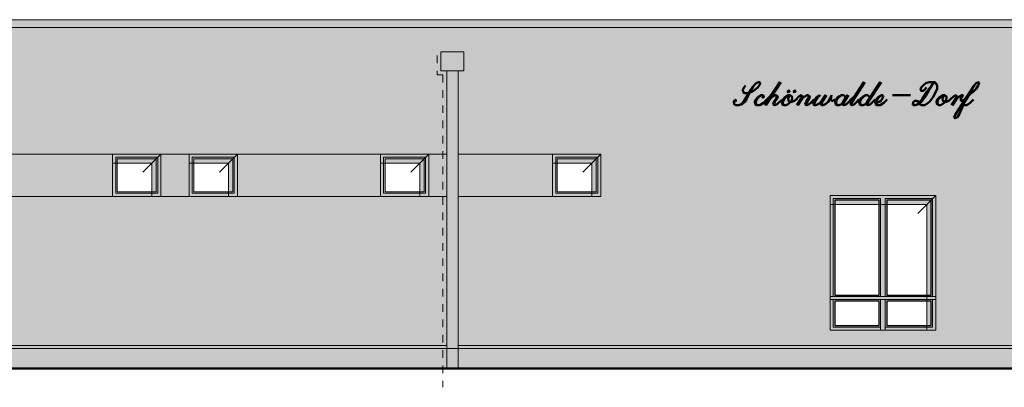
# Model space of a CAD drawing. Header units: metres. Extents: x 1169 to 1496, y -112 to 50.
# Tile 189 of 256: x 1467.2 to 1480.07, y -98.15 to -93.34. Entities that reach past the tile are written whole.
import ezdxf

# ---------------------------------------------------------------- set-up
doc = ezdxf.new("R2010")
doc.units = ezdxf.units.M
doc.header["$XCLIPFRAME"] = 2
doc.linetypes.add('AUSGEZOGEN', pattern=[0])
doc.linetypes.add('PUNKT2_S9', pattern=[0.0015, 0, -0.0015])
for name, color, linetype, lineweight in [('XR$5$Ansicht', 1, 'AUSGEZOGEN', 50), ('XR$5$Design', 4, 'AUSGEZOGEN', 13), ('XR$5$Filling', 4, 'AUSGEZOGEN', 13), ('XR$5$Muster', 4, 'AUSGEZOGEN', 13), ('XR$5$STANDARD_1', 7, 'AUSGEZOGEN', 25), ('XR$5$Wegeflächen', 4, 'AUSGEZOGEN', 13)]:
    doc.layers.add(name, color=color, linetype=linetype, lineweight=lineweight)
doc.styles.add('SCRIPTC', font='scriptc_.ttf')
picture_1 = doc.add_image_def('image1.tif', size_in_pixel=(512, 512))

msp = doc.modelspace()

# ---------------------------------------------------------------- hatches: boundary and pattern name
at = {"layer": 'XR$5$Muster', "linetype": 'AUSGEZOGEN', "lineweight": 13, "transparency": 33554687}
for color, points in [(9, [(1486.4398, -93.3445), (1444.0298, -93.3446), (1444.0298, -93.4446), (1486.4398, -93.4446)]), (252, [(1472.7054, -94.0146), (1473.0054, -94.0146), (1473.0054, -93.7646), (1472.7054, -93.7646)]), (252, [(1472.7054, -94.0146), (1473.0054, -94.0146), (1473.0054, -93.7646), (1472.7054, -93.7646)]), (250, [(1468.4154, -95.2212), (1468.928, -95.2212), (1468.928, -95.6538), (1469.0454, -95.6538), (1469.0454, -95.1038), (1468.4154, -95.1038)]), (250, [(1469.4154, -95.2212), (1469.928, -95.2212), (1469.928, -95.6538), (1470.0454, -95.6538), (1470.0454, -95.1038), (1469.4154, -95.1038)]), (250, [(1471.9154, -95.2212), (1472.428, -95.2212), (1472.428, -95.6538), (1472.5454, -95.6538), (1472.5454, -95.1038), (1471.9154, -95.1038)]), (250, [(1474.1654, -95.2212), (1474.678, -95.2212), (1474.678, -95.6538), (1474.7954, -95.6538), (1474.7954, -95.1038), (1474.1654, -95.1038)]), (250, [(1479.053, -97.4038), (1479.1704, -97.4038), (1479.1704, -95.6438), (1477.7904, -95.6438), (1477.7904, -95.7612), (1479.053, -95.7612)]), (250, [(1472.7287, -97.6438), (1472.7287, -97.6038), (1460.3769, -97.6038), (1460.3769, -97.6438)]), (250, [(1472.9304, -97.6038), (1472.9304, -97.6438), (1485.5023, -97.6438), (1485.5023, -97.6038)])]:
    msp.add_hatch(color=color, dxfattribs=at).paths.add_polyline_path(points)
at = {"layer": 'XR$5$Muster', "linetype": 'AUSGEZOGEN', "lineweight": 13, "true_color": 0x383e42, "transparency": 33554687}
msp.add_hatch(color=250, dxfattribs=at).paths.add_polyline_path([(1486.4398, -93.3445), (1444.0298, -93.3446), (1444.0298, -93.4446), (1486.4398, -93.4446)])
at = {"layer": 'XR$5$Muster', "linetype": 'AUSGEZOGEN', "lineweight": 25, "true_color": 0xe1d7c9, "transparency": 33554687}
h = msp.add_hatch(color=254, dxfattribs=at)
h.paths.add_polyline_path([(1460.1519, -93.7646), (1460.4519, -93.7646), (1460.4519, -94.0146), (1460.3769, -94.0146), (1460.3769, -95.1038), (1472.7804, -95.1038), (1472.7804, -94.0146), (1472.7054, -94.0146), (1472.7054, -93.7646), (1473.0054, -93.7646), (1473.0054, -94.0146), (1472.9304, -94.0146), (1472.9304, -95.1038), (1474.7954, -95.1038), (1474.7954, -95.6538), (1472.9304, -95.6538), (1472.9304, -97.6038), (1485.554, -97.6038), (1485.554, -94.0145), (1485.479, -94.0145), (1485.479, -93.7645), (1485.779, -93.7645), (1485.779, -94.0145), (1485.704, -94.0145), (1485.704, -97.6038), (1486.4054, -97.6038), (1486.4054, -93.4446), (1444.0554, -93.4446), (1444.0554, -97.6038), (1444.7569, -97.6038), (1444.7569, -94.0146), (1444.6819, -94.0146), (1444.6819, -93.7646), (1444.9819, -93.7646), (1444.9819, -94.0146), (1444.9069, -94.0146), (1444.9069, -97.6038), (1445.7904, -97.6038), (1445.7904, -95.1038), (1447.6704, -95.1038), (1447.6704, -97.6038), (1457.2904, -97.6038), (1457.2904, -95.6538), (1452.4154, -95.6538), (1452.4154, -95.1038), (1460.2269, -95.1038), (1460.2269, -94.0146), (1460.1519, -94.0146)])
h.paths.add_polyline_path([(1460.2269, -95.6538), (1458.2954, -95.6538), (1458.2954, -97.6038), (1460.2269, -97.6038)])
h.paths.add_polyline_path([(1472.7804, -97.6038), (1472.7804, -95.6538), (1460.3769, -95.6538), (1460.3769, -97.6038)])
h.paths.add_polyline_path([(1482.7904, -97.4038), (1482.7904, -95.6438), (1484.1704, -95.6438), (1484.1704, -97.4038)], flags=16)
h.paths.add_polyline_path([(1477.7904, -97.4038), (1477.7904, -95.6438), (1479.1704, -95.6438), (1479.1704, -97.4038)], flags=16)
at = {"layer": 'XR$5$Muster', "linetype": 'AUSGEZOGEN', "lineweight": 13, "transparency": 33554687}
msp.add_hatch(color=250, dxfattribs=at).paths.add_polyline_path([(1472.6537, -93.8162), (1472.7054, -93.7646), (1472.7054, -94.0146), (1472.7804, -94.0146), (1472.7804, -97.9038), (1472.7287, -97.9038), (1472.7287, -94.0662), (1472.6537, -94.0662)], flags=16)
h = msp.add_hatch(color=7, dxfattribs=at)
h.set_gradient(color1=(199, 199, 199), color2=(48, 48, 48), one_color=1, name='INVCYLINDER')
h.paths.add_polyline_path([(1472.7804, -97.9038), (1472.9304, -97.9038), (1472.9304, -94.0146), (1472.7804, -94.0146)], flags=0)
h = msp.add_hatch(color=7, dxfattribs=at)
h.set_gradient(color1=(199, 199, 199), color2=(48, 48, 48), one_color=1, name='INVCYLINDER')
h.paths.add_polyline_path([(1472.7804, -97.9038), (1472.9304, -97.9038), (1472.9304, -94.0146), (1472.7804, -94.0146)], flags=0)
at = {"layer": 'XR$5$Muster', "linetype": 'AUSGEZOGEN', "lineweight": 13, "true_color": 0x3d3635, "transparency": 33554687}
for points in [[(1468.4154, -95.6538), (1468.4154, -95.1038), (1465.9204, -95.1038), (1465.9204, -95.6538)], [(1469.0454, -95.6538), (1469.4154, -95.6538), (1469.4154, -95.1038), (1469.0454, -95.1038)], [(1471.9154, -95.6538), (1471.9154, -95.1038), (1470.0454, -95.1038), (1470.0454, -95.6538)], [(1472.7804, -95.6538), (1472.7804, -95.1038), (1472.5454, -95.1038), (1472.5454, -95.6538)], [(1474.1654, -95.1038), (1472.9304, -95.1038), (1472.9304, -95.6538), (1474.1654, -95.6538)]]:
    msp.add_hatch(color=250, dxfattribs=at).paths.add_polyline_path(points)
at = {"layer": 'XR$5$Muster', "linetype": 'AUSGEZOGEN', "lineweight": 25, "true_color": 0x3d3635, "transparency": 33554687}
h = msp.add_hatch(color=250, dxfattribs=at)
h.paths.add_polyline_path([(1468.4154, -95.6538), (1469.0454, -95.6538), (1469.0454, -95.1038), (1468.4154, -95.1038)])
h.paths.add_polyline_path([(1468.9854, -95.5938), (1468.4754, -95.5938), (1468.4754, -95.1638), (1468.9854, -95.1638)], flags=16)
h = msp.add_hatch(color=250, dxfattribs=at)
h.paths.add_polyline_path([(1469.4154, -95.6538), (1470.0454, -95.6538), (1470.0454, -95.1038), (1469.4154, -95.1038)])
h.paths.add_polyline_path([(1469.9854, -95.5938), (1469.4754, -95.5938), (1469.4754, -95.1638), (1469.9854, -95.1638)], flags=16)
h = msp.add_hatch(color=250, dxfattribs=at)
h.paths.add_polyline_path([(1471.9154, -95.6538), (1472.5454, -95.6538), (1472.5454, -95.1038), (1471.9154, -95.1038)])
h.paths.add_polyline_path([(1472.4854, -95.5938), (1471.9754, -95.5938), (1471.9754, -95.1638), (1472.4854, -95.1638)], flags=16)
h = msp.add_hatch(color=250, dxfattribs=at)
h.paths.add_polyline_path([(1474.1654, -95.6538), (1474.7954, -95.6538), (1474.7954, -95.1038), (1474.1654, -95.1038)])
h.paths.add_polyline_path([(1474.7354, -95.5938), (1474.2254, -95.5938), (1474.2254, -95.1638), (1474.7354, -95.1638)], flags=16)
h = msp.add_hatch(color=250, dxfattribs=at)
h.paths.add_polyline_path([(1479.1704, -97.4038), (1479.1704, -95.6438), (1477.7904, -95.6438), (1477.7904, -97.4038)])
h.paths.add_polyline_path([(1477.8504, -96.9438), (1477.8504, -95.7038), (1478.4304, -95.7038), (1478.4304, -96.9438)], flags=16)
h.paths.add_polyline_path([(1478.4304, -97.0238), (1478.4304, -97.3438), (1477.8504, -97.3438), (1477.8504, -97.0238)], flags=16)
h.paths.add_polyline_path([(1478.5304, -95.7038), (1479.1104, -95.7038), (1479.1104, -96.9438), (1478.5304, -96.9438)], flags=16)
h.paths.add_polyline_path([(1479.1104, -97.3438), (1478.5304, -97.3438), (1478.5304, -97.0238), (1479.1104, -97.0238)], flags=16)
for points in [[(1472.7804, -97.9038), (1472.7804, -97.6038), (1460.3769, -97.6038), (1460.3769, -97.9038)], [(1472.9304, -97.9038), (1485.554, -97.9038), (1485.554, -97.6038), (1472.9304, -97.6038)]]:
    msp.add_hatch(color=250, dxfattribs=at).paths.add_polyline_path(points)

# ---------------------------------------------------------------- linework, layer by layer
at = {"layer": 'XR$5$Ansicht', "color": 4, "linetype": 'AUSGEZOGEN', "lineweight": 13, "transparency": 33554687}
for p, q in [((1444.0298, -93.3446), (1486.4398, -93.3445)), ((1486.4398, -93.4446), (1444.0298, -93.4446)), ((1472.7804, -97.9038), (1472.7804, -94.0146)), ((1472.9304, -97.9038), (1472.9304, -94.0146)), ((1468.4154, -95.1038), (1468.4154, -95.6538)), ((1469.0454, -95.1038), (1468.4154, -95.1038)), ((1468.4554, -95.1438), (1468.4554, -95.6138)), ((1469.0054, -95.1438), (1468.4554, -95.1438)), ((1468.4754, -95.1638), (1468.4754, -95.5938)), ((1468.9854, -95.1638), (1468.4754, -95.1638)), ((1468.9854, -95.5938), (1468.9854, -95.1638)), ((1469.0054, -95.6138), (1469.0054, -95.1438)), ((1469.0454, -95.6538), (1469.0454, -95.1038)), ((1469.4154, -95.1038), (1469.4154, -95.6538)), ((1470.0454, -95.1038), (1469.4154, -95.1038)), ((1469.4554, -95.1438), (1469.4554, -95.6138)), ((1470.0054, -95.1438), (1469.4554, -95.1438)), ((1469.4754, -95.1638), (1469.4754, -95.5938)), ((1469.9854, -95.1638), (1469.4754, -95.1638)), ((1469.9854, -95.5938), (1469.9854, -95.1638)), ((1470.0054, -95.6138), (1470.0054, -95.1438)), ((1470.0454, -95.6538), (1470.0454, -95.1038)), ((1471.9154, -95.1038), (1471.9154, -95.6538)), ((1472.5454, -95.1038), (1471.9154, -95.1038)), ((1471.9554, -95.1438), (1471.9554, -95.6138)), ((1472.5054, -95.1438), (1471.9554, -95.1438)), ((1471.9754, -95.1638), (1471.9754, -95.5938)), ((1472.4854, -95.1638), (1471.9754, -95.1638)), ((1472.4854, -95.5938), (1472.4854, -95.1638)), ((1472.5054, -95.6138), (1472.5054, -95.1438)), ((1472.5454, -95.6538), (1472.5454, -95.1038)), ((1474.1654, -95.1038), (1474.1654, -95.6538)), ((1474.7954, -95.1038), (1474.1654, -95.1038)), ((1474.2054, -95.1438), (1474.2054, -95.6138)), ((1474.7554, -95.1438), (1474.2054, -95.1438)), ((1474.2254, -95.1638), (1474.2254, -95.5938)), ((1474.7354, -95.1638), (1474.2254, -95.1638)), ((1474.7354, -95.5938), (1474.7354, -95.1638)), ((1474.7554, -95.6138), (1474.7554, -95.1438)), ((1474.7954, -95.6538), (1474.7954, -95.1038)), ((1468.9854, -95.5938), (1468.4754, -95.5938)), ((1469.9854, -95.5938), (1469.4754, -95.5938)), ((1472.4854, -95.5938), (1471.9754, -95.5938)), ((1474.7354, -95.5938), (1474.2254, -95.5938)), ((1469.0454, -95.6538), (1468.4154, -95.6538)), ((1469.0054, -95.6138), (1468.4554, -95.6138)), ((1470.0454, -95.6538), (1469.4154, -95.6538)), ((1470.0054, -95.6138), (1469.4554, -95.6138)), ((1472.5454, -95.6538), (1471.9154, -95.6538)), ((1472.5054, -95.6138), (1471.9554, -95.6138)), ((1474.7954, -95.6538), (1474.1654, -95.6538)), ((1474.7554, -95.6138), (1474.2054, -95.6138)), ((1477.7904, -97.4038), (1477.7904, -95.6438)), ((1477.7904, -95.6438), (1479.1704, -95.6438)), ((1477.8304, -96.9638), (1477.8304, -95.6838)), ((1477.8304, -95.6838), (1478.4504, -95.6838)), ((1478.4504, -95.6838), (1478.4504, -96.9638)), ((1478.5104, -96.9638), (1478.5104, -95.6838)), ((1478.5104, -95.6838), (1479.1304, -95.6838)), ((1479.1304, -95.6838), (1479.1304, -96.9638)), ((1479.1704, -95.6438), (1479.1704, -97.4038)), ((1477.7904, -96.9638), (1479.1704, -96.9638)), ((1479.1704, -97.0038), (1477.7904, -97.0038)), ((1477.8304, -97.0038), (1477.8304, -97.3638)), ((1478.4504, -97.4038), (1478.4504, -97.0038)), ((1478.5104, -97.4038), (1478.5104, -97.0038)), ((1479.1304, -97.0038), (1479.1304, -97.3638)), ((1477.8304, -97.3638), (1478.4504, -97.3638)), ((1479.1304, -97.3638), (1478.5104, -97.3638)), ((1479.1704, -97.4038), (1477.7904, -97.4038)), ((1460.3769, -97.6038), (1472.7804, -97.6038)), ((1472.9304, -97.6038), (1485.554, -97.6038))]:
    msp.add_line(p, q, dxfattribs=at)
at = {"layer": 'XR$5$Ansicht', "color": 7, "linetype": 'PUNKT2_S9', "lineweight": 13, "transparency": 33554687}
for p, q in [((1472.6555, -93.8144), (1472.6555, -94.0644)), ((1472.6555, -94.0644), (1472.7305, -94.0644)), ((1472.7305, -94.0644), (1472.7305, -98.1504))]:
    msp.add_line(p, q, dxfattribs=at)
at = {"layer": 'XR$5$Ansicht', "color": 35, "linetype": 'AUSGEZOGEN', "lineweight": 13, "transparency": 33554687}
for p, q in [((1469.0454, -95.1038), (1468.8107, -95.3386)), ((1470.0454, -95.1038), (1469.8107, -95.3386)), ((1472.5454, -95.1038), (1472.3107, -95.3386)), ((1474.7954, -95.1038), (1474.5607, -95.3386)), ((1468.928, -95.2212), (1468.4154, -95.2212)), ((1468.928, -95.2212), (1468.928, -95.6538)), ((1469.928, -95.2212), (1469.4154, -95.2212)), ((1469.928, -95.2212), (1469.928, -95.6538)), ((1472.428, -95.2212), (1471.9154, -95.2212)), ((1472.428, -95.2212), (1472.428, -95.6538)), ((1474.678, -95.2212), (1474.1654, -95.2212)), ((1474.678, -95.2212), (1474.678, -95.6538)), ((1479.1704, -95.6438), (1478.9357, -95.8786)), ((1479.053, -95.7612), (1477.7904, -95.7612)), ((1479.053, -95.7612), (1479.053, -97.4038)), ((1486.3654, -97.6438), (1440.1384, -97.6438))]:
    msp.add_line(p, q, dxfattribs=at)
at = {"layer": 'XR$5$Ansicht', "color": 4, "linetype": 'AUSGEZOGEN', "lineweight": 13, "transparency": 33554687}
for points in [[(1472.7054, -94.0146), (1473.0054, -94.0146), (1473.0054, -93.7646), (1472.7054, -93.7646), (1472.7054, -94.0146)], [(1477.8504, -95.7038), (1478.4304, -95.7038), (1478.4304, -96.9438), (1477.8504, -96.9438), (1477.8504, -95.7038)], [(1478.5304, -96.9438), (1479.1104, -96.9438), (1479.1104, -95.7038), (1478.5304, -95.7038), (1478.5304, -96.9438)], [(1477.8504, -97.0238), (1478.4304, -97.0238), (1478.4304, -97.3438), (1477.8504, -97.3438), (1477.8504, -97.0238)], [(1478.5304, -97.0238), (1479.1104, -97.0238), (1479.1104, -97.3438), (1478.5304, -97.3438), (1478.5304, -97.0238)]]:
    msp.add_lwpolyline(points, close=True, dxfattribs=at)
at = {"layer": 'XR$5$Filling', "color": 52, "linetype": 'AUSGEZOGEN', "lineweight": 13, "transparency": 33554687}
for p, q in [((1472.7804, -95.1038), (1460.3769, -95.1038)), ((1474.7954, -95.1038), (1472.9304, -95.1038)), ((1472.7804, -95.6538), (1460.3769, -95.6538)), ((1474.7954, -95.6538), (1472.9304, -95.6538))]:
    msp.add_line(p, q, dxfattribs=at)
at = {"layer": 'XR$5$Wegeflächen', "color": 1, "linetype": 'AUSGEZOGEN', "lineweight": 50, "transparency": 33554687}
msp.add_line((1491.725, -97.9038), (1436.8463, -97.9038), dxfattribs=at)

# ---------------------------------------------------------------- texts
at = {"layer": 'XR$5$STANDARD_1', "color": 1, "linetype": 'AUSGEZOGEN', "lineweight": 13, "transparency": 33554687, "insert": (1476.5173, -94.6333), "char_height": 0.3, "width": 3.46843, "attachment_point": 7, "rotation": 0.0189, "style": 'SCRIPTC'}
msp.add_mtext('\\W1.02;\\Q19.0;Schönwalde-Dorf', dxfattribs=at)

# ---------------------------------------------------------------- pictures from other files: only their frames are drawn
at = {"layer": 'XR$5$Ansicht', "color": 4, "linetype": 'AUSGEZOGEN', "lineweight": 13, "transparency": 33554687}
image = msp.add_image(picture_1, insert=(1468.4754, -95.5938), size_in_units=(0.51, 0.43), dxfattribs=at)
image.set_boundary_path([(-0.5, 511.5), (511.5, 511.5), (511.5, -0.5), (-0.5, -0.5), (-0.5, 511.5)])
image = msp.add_image(picture_1, insert=(1468.4754, -95.5938), size_in_units=(0.51, 0.43), dxfattribs=at)
image.set_boundary_path([(-0.5, 511.5), (511.5, 511.5), (511.5, -0.5), (-0.5, -0.5), (-0.5, 511.5)])
image = msp.add_image(picture_1, insert=(1469.4754, -95.5938), size_in_units=(0.51, 0.43), dxfattribs=at)
image.set_boundary_path([(-0.5, 511.5), (511.5, 511.5), (511.5, -0.5), (-0.5, -0.5), (-0.5, 511.5)])
image = msp.add_image(picture_1, insert=(1469.4754, -95.5938), size_in_units=(0.51, 0.43), dxfattribs=at)
image.set_boundary_path([(-0.5, 511.5), (511.5, 511.5), (511.5, -0.5), (-0.5, -0.5), (-0.5, 511.5)])
image = msp.add_image(picture_1, insert=(1471.9754, -95.5938), size_in_units=(0.51, 0.43), dxfattribs=at)
image.set_boundary_path([(-0.5, 511.5), (511.5, 511.5), (511.5, -0.5), (-0.5, -0.5), (-0.5, 511.5)])
image = msp.add_image(picture_1, insert=(1471.9754, -95.5938), size_in_units=(0.51, 0.43), dxfattribs=at)
image.set_boundary_path([(-0.5, 511.5), (511.5, 511.5), (511.5, -0.5), (-0.5, -0.5), (-0.5, 511.5)])
image = msp.add_image(picture_1, insert=(1474.2254, -95.5938), size_in_units=(0.51, 0.43), dxfattribs=at)
image.set_boundary_path([(-0.5, 511.5), (511.5, 511.5), (511.5, -0.5), (-0.5, -0.5), (-0.5, 511.5)])
image = msp.add_image(picture_1, insert=(1474.2254, -95.5938), size_in_units=(0.51, 0.43), dxfattribs=at)
image.set_boundary_path([(-0.5, 511.5), (511.5, 511.5), (511.5, -0.5), (-0.5, -0.5), (-0.5, 511.5)])
at = {"layer": 'XR$5$Design', "color": 7, "linetype": 'AUSGEZOGEN', "lineweight": 25, "transparency": 33554687}
image = msp.add_image(picture_1, insert=(1477.8504, -96.9438), size_in_units=(0.58, 1.24), dxfattribs=at)
image.set_boundary_path([(-0.5, 511.5), (511.5, 511.5), (511.5, -0.5), (-0.5, -0.5), (-0.5, 511.5)])
image = msp.add_image(picture_1, insert=(1477.8504, -96.9438), size_in_units=(0.58, 1.24), dxfattribs=at)
image.set_boundary_path([(-0.5, 511.5), (511.5, 511.5), (511.5, -0.5), (-0.5, -0.5), (-0.5, 511.5)])
image = msp.add_image(picture_1, insert=(1478.5304, -96.9438), size_in_units=(0.58, 1.24), dxfattribs=at)
image.set_boundary_path([(-0.5, 511.5), (511.5, 511.5), (511.5, -0.5), (-0.5, -0.5), (-0.5, 511.5)])
image = msp.add_image(picture_1, insert=(1478.5304, -96.9438), size_in_units=(0.58, 1.24), dxfattribs=at)
image.set_boundary_path([(-0.5, 511.5), (511.5, 511.5), (511.5, -0.5), (-0.5, -0.5), (-0.5, 511.5)])
image = msp.add_image(picture_1, insert=(1477.8504, -97.3438), size_in_units=(0.58, 0.32), dxfattribs=at)
image.set_boundary_path([(-0.5, 511.5), (511.5, 511.5), (511.5, -0.5), (-0.5, -0.5), (-0.5, 511.5)])
image = msp.add_image(picture_1, insert=(1477.8504, -97.3438), size_in_units=(0.58, 0.32), dxfattribs=at)
image.set_boundary_path([(-0.5, 511.5), (511.5, 511.5), (511.5, -0.5), (-0.5, -0.5), (-0.5, 511.5)])
image = msp.add_image(picture_1, insert=(1478.5304, -97.3438), size_in_units=(0.58, 0.32), dxfattribs=at)
image.set_boundary_path([(-0.5, 511.5), (511.5, 511.5), (511.5, -0.5), (-0.5, -0.5), (-0.5, 511.5)])
image = msp.add_image(picture_1, insert=(1478.5304, -97.3438), size_in_units=(0.58, 0.32), dxfattribs=at)
image.set_boundary_path([(-0.5, 511.5), (511.5, 511.5), (511.5, -0.5), (-0.5, -0.5), (-0.5, 511.5)])

doc.saveas('drawing.dxf')
